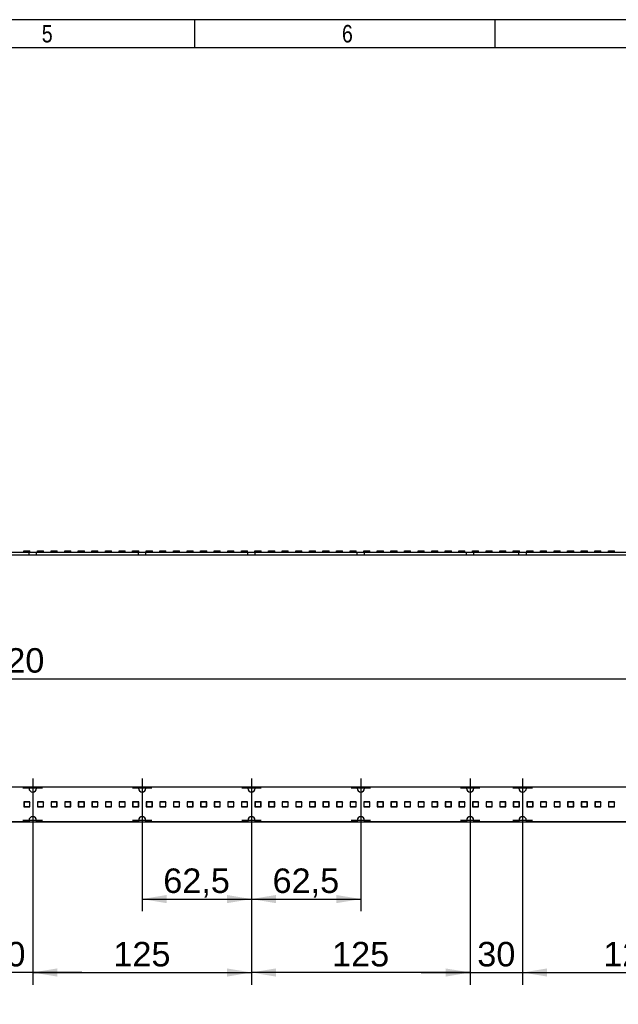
# Model space of a CAD drawing. Header units: millimetres. Extents: x 16 to 406, y 5 to 285.
# Tile 10 of 13: x 209 to 295, y 144 to 285. Entities that reach past the tile are written whole.
import ezdxf
from ezdxf.enums import TextEntityAlignment as Align
from ezdxf.lldxf.tags import DXFTag

# ---------------------------------------------------------------- set-up
doc = ezdxf.new("R2010")
doc.units = ezdxf.units.MM
for name, color, linetype in [('10', 7, 'Continuous'), ('6010-511-00021_S', 7, 'Continuous'), ('Default', 7, 'Continuous')]:
    doc.layers.add(name, color=color, linetype=linetype)
doc.styles.add('SEACAD_Arial', font='arial.ttf')
tags = doc.linetypes.add('CENTER2', pattern=[28.575, 19.05, -3.175, 3.175, -3.175]).pattern_tags.tags
tags[10:11] = [DXFTag(74, 4), DXFTag(75, 0), DXFTag(340, '0'), DXFTag(46, 0.0), DXFTag(50, 0.0), DXFTag(44, 0.0), DXFTag(45, 0.0)]
tags[8:9] = [DXFTag(74, 4), DXFTag(75, 0), DXFTag(340, '0'), DXFTag(46, 0.0), DXFTag(50, 0.0), DXFTag(44, 0.0), DXFTag(45, 0.0)]
tags[6:7] = [DXFTag(74, 4), DXFTag(75, 0), DXFTag(340, '0'), DXFTag(46, 0.0), DXFTag(50, 0.0), DXFTag(44, 0.0), DXFTag(45, 0.0)]
tags[4:5] = [DXFTag(74, 4), DXFTag(75, 0), DXFTag(340, '0'), DXFTag(46, 0.0), DXFTag(50, 0.0), DXFTag(44, 0.0), DXFTag(45, 0.0)]
doc.dimstyles.new('ISO', dxfattribs={"dimtxt": 3.5, "dimasz": 3.5, "dimexe": 1.75, "dimexo": 0, "dimgap": 0.875, "dimtad": 1, "dimlfac": 4, "dimtxsty": 'SEACAD_Arial', "dimblk1": '_SE_FILLED', "dimblk2": '_SE_FILLED', "dimsah": 1, "dimcen": 1.75, "dimadec": 0, "dimazin": 0, "dimtfac": 0.5, "dimtdec": 3, "dimtmove": 0, "dimatfit": 3, "dimfxl": 1, "dimarcsym": 0})

# ---------------------------------------------------------------- blocks, each defined once
blk = doc.blocks.new('SEANNOT_GROUP8')
at = {"layer": 'Default', "color": 7, "linetype": 'CENTER2'}
for p, q in [((280.93, 171.49), (280.93, 168.69)), ((282.33, 170.09), (279.53, 170.09))]:
    blk.add_line(p, q, dxfattribs=at)
blk = doc.blocks.new('SEANNOT_GROUP9')
at = {"layer": 'Default', "color": 7, "linetype": 'CENTER2'}
for p, q in [((280.93, 176.09), (280.93, 173.29)), ((282.33, 174.69), (279.53, 174.69))]:
    blk.add_line(p, q, dxfattribs=at)
blk = doc.blocks.new('SEANNOT_GROUP10')
at = {"layer": 'Default', "color": 7, "linetype": 'CENTER2'}
for p, q in [((273.43, 176.09), (273.43, 173.29)), ((274.83, 174.69), (272.03, 174.69))]:
    blk.add_line(p, q, dxfattribs=at)
blk = doc.blocks.new('SEANNOT_GROUP11')
at = {"layer": 'Default', "color": 7, "linetype": 'CENTER2'}
for p, q in [((273.43, 171.49), (273.43, 168.69)), ((274.83, 170.09), (272.03, 170.09))]:
    blk.add_line(p, q, dxfattribs=at)
blk = doc.blocks.new('SEANNOT_GROUP12')
at = {"layer": 'Default', "color": 7, "linetype": 'CENTER2'}
for p, q in [((257.81, 171.49), (257.81, 168.69)), ((259.21, 170.09), (256.41, 170.09))]:
    blk.add_line(p, q, dxfattribs=at)
blk = doc.blocks.new('SEANNOT_GROUP13')
at = {"layer": 'Default', "color": 7, "linetype": 'CENTER2'}
for p, q in [((257.81, 176.09), (257.81, 173.29)), ((259.21, 174.69), (256.41, 174.69))]:
    blk.add_line(p, q, dxfattribs=at)
blk = doc.blocks.new('SEANNOT_GROUP14')
at = {"layer": 'Default', "color": 7, "linetype": 'CENTER2'}
for p, q in [((242.18, 171.49), (242.18, 168.69)), ((243.58, 170.09), (240.78, 170.09))]:
    blk.add_line(p, q, dxfattribs=at)
blk = doc.blocks.new('SEANNOT_GROUP15')
at = {"layer": 'Default', "color": 7, "linetype": 'CENTER2'}
for p, q in [((242.18, 176.09), (242.18, 173.29)), ((243.58, 174.69), (240.78, 174.69))]:
    blk.add_line(p, q, dxfattribs=at)
blk = doc.blocks.new('SEANNOT_GROUP16')
at = {"layer": 'Default', "color": 7, "linetype": 'CENTER2'}
for p, q in [((226.56, 176.09), (226.56, 173.29)), ((227.96, 174.69), (225.16, 174.69))]:
    blk.add_line(p, q, dxfattribs=at)
blk = doc.blocks.new('SEANNOT_GROUP17')
at = {"layer": 'Default', "color": 7, "linetype": 'CENTER2'}
for p, q in [((226.56, 171.49), (226.56, 168.69)), ((227.96, 170.09), (225.16, 170.09))]:
    blk.add_line(p, q, dxfattribs=at)
blk = doc.blocks.new('SEANNOT_GROUP18')
at = {"layer": 'Default', "color": 7, "linetype": 'CENTER2'}
for p, q in [((210.93, 171.49), (210.93, 168.69)), ((212.33, 170.09), (209.53, 170.09))]:
    blk.add_line(p, q, dxfattribs=at)
blk = doc.blocks.new('SEANNOT_GROUP19')
at = {"layer": 'Default', "color": 7, "linetype": 'CENTER2'}
for p, q in [((210.93, 176.09), (210.93, 173.29)), ((212.33, 174.69), (209.53, 174.69))]:
    blk.add_line(p, q, dxfattribs=at)
blk = doc.blocks.new('SE')
at = {"layer": '6010-511-00021_S', "color": 7, "linetype": 'Continuous'}
for p, q in [((203.97, 174.89), (210.4, 174.89)), ((210.4, 174.89), (210.4, 174.69)), ((211.47, 174.69), (211.47, 174.89)), ((211.47, 174.89), (226.02, 174.89)), ((226.02, 174.89), (226.02, 174.69)), ((227.1, 174.69), (227.1, 174.89)), ((227.1, 174.89), (241.65, 174.89)), ((241.65, 174.89), (241.65, 174.69)), ((242.72, 174.69), (242.72, 174.89)), ((242.72, 174.89), (257.27, 174.89)), ((257.27, 174.89), (257.27, 174.69)), ((258.35, 174.69), (258.35, 174.89)), ((258.35, 174.89), (272.9, 174.89)), ((272.9, 174.89), (272.9, 174.69)), ((273.97, 174.69), (273.97, 174.89)), ((273.97, 174.89), (280.4, 174.89)), ((280.4, 174.89), (280.4, 174.69)), ((281.47, 174.69), (281.47, 174.89)), ((281.47, 174.89), (296.02, 174.89)), ((210.41, 172.74), (209.66, 172.74)), ((209.66, 172.74), (209.66, 172.04)), ((209.66, 172.04), (210.53, 172.04)), ((209.81, 172.72), (209.68, 172.59)), ((209.68, 172.59), (209.68, 172.19)), ((209.68, 172.19), (209.81, 172.07)), ((210.38, 172.72), (209.81, 172.72)), ((209.81, 172.07), (210.38, 172.07)), ((210.51, 172.59), (210.38, 172.72)), ((210.38, 172.07), (210.51, 172.19)), ((210.53, 172.74), (210.41, 172.74)), ((210.41, 172.74), (210.53, 172.62)), ((210.51, 172.19), (210.51, 172.59)), ((210.53, 172.62), (210.53, 172.74)), ((210.53, 172.04), (210.53, 172.62)), ((212.35, 172.74), (211.6, 172.74)), ((211.6, 172.74), (211.6, 172.04)), ((211.6, 172.04), (212.48, 172.04)), ((211.75, 172.72), (211.63, 172.59)), ((211.63, 172.59), (211.63, 172.19)), ((211.63, 172.19), (211.75, 172.07)), ((212.33, 172.72), (211.75, 172.72)), ((211.75, 172.07), (212.33, 172.07)), ((212.45, 172.59), (212.33, 172.72)), ((212.33, 172.07), (212.45, 172.19)), ((212.48, 172.74), (212.35, 172.74)), ((212.35, 172.74), (212.48, 172.62)), ((212.45, 172.19), (212.45, 172.59)), ((212.48, 172.62), (212.48, 172.74)), ((212.48, 172.04), (212.48, 172.62)), ((214.29, 172.74), (213.54, 172.74)), ((213.54, 172.74), (213.54, 172.04)), ((213.54, 172.04), (214.42, 172.04)), ((213.69, 172.72), (213.57, 172.59)), ((213.57, 172.59), (213.57, 172.19)), ((213.57, 172.19), (213.69, 172.07)), ((214.27, 172.72), (213.69, 172.72)), ((213.69, 172.07), (214.27, 172.07)), ((214.39, 172.59), (214.27, 172.72)), ((214.27, 172.07), (214.39, 172.19)), ((214.42, 172.74), (214.29, 172.74)), ((214.29, 172.74), (214.42, 172.62)), ((214.39, 172.19), (214.39, 172.59)), ((214.42, 172.62), (214.42, 172.74)), ((214.42, 172.04), (214.42, 172.62)), ((216.24, 172.74), (215.49, 172.74)), ((215.49, 172.74), (215.49, 172.04)), ((215.49, 172.04), (216.36, 172.04)), ((215.64, 172.72), (215.51, 172.59)), ((215.51, 172.59), (215.51, 172.19)), ((215.51, 172.19), (215.64, 172.07)), ((216.21, 172.72), (215.64, 172.72)), ((215.64, 172.07), (216.21, 172.07)), ((216.34, 172.59), (216.21, 172.72)), ((216.21, 172.07), (216.34, 172.19)), ((216.36, 172.74), (216.24, 172.74)), ((216.24, 172.74), (216.36, 172.62)), ((216.34, 172.19), (216.34, 172.59)), ((216.36, 172.62), (216.36, 172.74)), ((216.36, 172.04), (216.36, 172.62)), ((218.18, 172.74), (217.43, 172.74)), ((217.43, 172.74), (217.43, 172.04)), ((217.43, 172.04), (218.3, 172.04)), ((217.58, 172.72), (217.45, 172.59)), ((217.45, 172.59), (217.45, 172.19)), ((217.45, 172.19), (217.58, 172.07)), ((218.15, 172.72), (217.58, 172.72)), ((217.58, 172.07), (218.15, 172.07)), ((218.28, 172.59), (218.15, 172.72)), ((218.15, 172.07), (218.28, 172.19)), ((218.3, 172.74), (218.18, 172.74)), ((218.18, 172.74), (218.3, 172.62)), ((218.28, 172.19), (218.28, 172.59)), ((218.3, 172.62), (218.3, 172.74)), ((218.3, 172.04), (218.3, 172.62)), ((220.12, 172.74), (219.37, 172.74)), ((219.37, 172.74), (219.37, 172.04)), ((219.37, 172.04), (220.25, 172.04)), ((219.52, 172.72), (219.4, 172.59)), ((219.4, 172.59), (219.4, 172.19)), ((219.4, 172.19), (219.52, 172.07)), ((220.1, 172.72), (219.52, 172.72)), ((219.52, 172.07), (220.1, 172.07)), ((220.22, 172.59), (220.1, 172.72)), ((220.1, 172.07), (220.22, 172.19)), ((220.25, 172.74), (220.12, 172.74)), ((220.12, 172.74), (220.25, 172.62)), ((220.22, 172.19), (220.22, 172.59)), ((220.25, 172.62), (220.25, 172.74)), ((220.25, 172.04), (220.25, 172.62)), ((222.06, 172.74), (221.31, 172.74)), ((221.31, 172.74), (221.31, 172.04)), ((221.31, 172.04), (222.19, 172.04)), ((221.46, 172.72), (221.34, 172.59)), ((221.34, 172.59), (221.34, 172.19)), ((221.34, 172.19), (221.46, 172.07)), ((222.04, 172.72), (221.46, 172.72)), ((221.46, 172.07), (222.04, 172.07)), ((222.16, 172.59), (222.04, 172.72)), ((222.04, 172.07), (222.16, 172.19)), ((222.19, 172.74), (222.06, 172.74)), ((222.06, 172.74), (222.19, 172.62)), ((222.16, 172.19), (222.16, 172.59)), ((222.19, 172.62), (222.19, 172.74)), ((222.19, 172.04), (222.19, 172.62)), ((224.01, 172.74), (223.26, 172.74)), ((223.26, 172.74), (223.26, 172.04)), ((223.26, 172.04), (224.13, 172.04)), ((223.41, 172.72), (223.28, 172.59)), ((223.28, 172.59), (223.28, 172.19)), ((223.28, 172.19), (223.41, 172.07)), ((223.98, 172.72), (223.41, 172.72)), ((223.41, 172.07), (223.98, 172.07)), ((224.11, 172.59), (223.98, 172.72)), ((223.98, 172.07), (224.11, 172.19)), ((224.13, 172.74), (224.01, 172.74)), ((224.01, 172.74), (224.13, 172.62)), ((224.11, 172.19), (224.11, 172.59)), ((224.13, 172.62), (224.13, 172.74)), ((224.13, 172.04), (224.13, 172.62)), ((225.95, 172.74), (225.2, 172.74)), ((225.2, 172.74), (225.2, 172.04)), ((225.2, 172.04), (226.07, 172.04)), ((225.35, 172.72), (225.22, 172.59)), ((225.22, 172.59), (225.22, 172.19)), ((225.22, 172.19), (225.35, 172.07)), ((225.92, 172.72), (225.35, 172.72)), ((225.35, 172.07), (225.92, 172.07)), ((226.05, 172.59), (225.92, 172.72)), ((225.92, 172.07), (226.05, 172.19)), ((226.07, 172.74), (225.95, 172.74)), ((225.95, 172.74), (226.07, 172.62)), ((226.05, 172.19), (226.05, 172.59)), ((226.07, 172.62), (226.07, 172.74)), ((226.07, 172.04), (226.07, 172.62)), ((227.89, 172.74), (227.14, 172.74)), ((227.14, 172.74), (227.14, 172.04)), ((227.14, 172.04), (228.02, 172.04)), ((227.29, 172.72), (227.17, 172.59)), ((227.17, 172.59), (227.17, 172.19)), ((227.17, 172.19), (227.29, 172.07)), ((227.87, 172.72), (227.29, 172.72)), ((227.29, 172.07), (227.87, 172.07)), ((227.99, 172.59), (227.87, 172.72)), ((227.87, 172.07), (227.99, 172.19)), ((228.02, 172.74), (227.89, 172.74)), ((227.89, 172.74), (228.02, 172.62)), ((227.99, 172.19), (227.99, 172.59)), ((228.02, 172.62), (228.02, 172.74)), ((228.02, 172.04), (228.02, 172.62)), ((229.83, 172.74), (229.08, 172.74)), ((229.08, 172.74), (229.08, 172.04)), ((229.08, 172.04), (229.96, 172.04)), ((229.23, 172.72), (229.11, 172.59)), ((229.11, 172.59), (229.11, 172.19)), ((229.11, 172.19), (229.23, 172.07)), ((229.81, 172.72), (229.23, 172.72)), ((229.23, 172.07), (229.81, 172.07)), ((229.93, 172.59), (229.81, 172.72)), ((229.81, 172.07), (229.93, 172.19)), ((229.96, 172.74), (229.83, 172.74)), ((229.83, 172.74), (229.96, 172.62)), ((229.93, 172.19), (229.93, 172.59)), ((229.96, 172.62), (229.96, 172.74)), ((229.96, 172.04), (229.96, 172.62)), ((231.78, 172.74), (231.03, 172.74)), ((231.03, 172.74), (231.03, 172.04)), ((231.03, 172.04), (231.9, 172.04)), ((231.18, 172.72), (231.05, 172.59)), ((231.05, 172.59), (231.05, 172.19)), ((231.05, 172.19), (231.18, 172.07)), ((231.75, 172.72), (231.18, 172.72)), ((231.18, 172.07), (231.75, 172.07)), ((231.88, 172.59), (231.75, 172.72)), ((231.75, 172.07), (231.88, 172.19)), ((231.9, 172.74), (231.78, 172.74)), ((231.78, 172.74), (231.9, 172.62)), ((231.88, 172.19), (231.88, 172.59)), ((231.9, 172.62), (231.9, 172.74)), ((231.9, 172.04), (231.9, 172.62)), ((233.72, 172.74), (232.97, 172.74)), ((232.97, 172.74), (232.97, 172.04)), ((232.97, 172.04), (233.84, 172.04)), ((233.12, 172.72), (232.99, 172.59)), ((232.99, 172.59), (232.99, 172.19)), ((232.99, 172.19), (233.12, 172.07)), ((233.69, 172.72), (233.12, 172.72)), ((233.12, 172.07), (233.69, 172.07)), ((233.82, 172.59), (233.69, 172.72)), ((233.69, 172.07), (233.82, 172.19)), ((233.84, 172.74), (233.72, 172.74)), ((233.72, 172.74), (233.84, 172.62)), ((233.82, 172.19), (233.82, 172.59)), ((233.84, 172.62), (233.84, 172.74)), ((233.84, 172.04), (233.84, 172.62)), ((235.66, 172.74), (234.91, 172.74)), ((234.91, 172.74), (234.91, 172.04)), ((234.91, 172.04), (235.79, 172.04)), ((235.06, 172.72), (234.94, 172.59)), ((234.94, 172.59), (234.94, 172.19)), ((234.94, 172.19), (235.06, 172.07)), ((235.64, 172.72), (235.06, 172.72)), ((235.06, 172.07), (235.64, 172.07)), ((235.76, 172.59), (235.64, 172.72)), ((235.64, 172.07), (235.76, 172.19)), ((235.79, 172.74), (235.66, 172.74)), ((235.66, 172.74), (235.79, 172.62)), ((235.76, 172.19), (235.76, 172.59)), ((235.79, 172.62), (235.79, 172.74)), ((235.79, 172.04), (235.79, 172.62)), ((237.6, 172.74), (236.85, 172.74)), ((236.85, 172.74), (236.85, 172.04)), ((236.85, 172.04), (237.73, 172.04)), ((237, 172.72), (236.88, 172.59)), ((236.88, 172.59), (236.88, 172.19)), ((236.88, 172.19), (237, 172.07)), ((237.58, 172.72), (237, 172.72)), ((237, 172.07), (237.58, 172.07)), ((237.7, 172.59), (237.58, 172.72)), ((237.58, 172.07), (237.7, 172.19)), ((237.73, 172.74), (237.6, 172.74)), ((237.6, 172.74), (237.73, 172.62)), ((237.7, 172.19), (237.7, 172.59)), ((237.73, 172.62), (237.73, 172.74)), ((237.73, 172.04), (237.73, 172.62)), ((239.55, 172.74), (238.8, 172.74)), ((238.8, 172.74), (238.8, 172.04)), ((238.8, 172.04), (239.67, 172.04)), ((238.95, 172.72), (238.82, 172.59)), ((238.82, 172.59), (238.82, 172.19)), ((238.82, 172.19), (238.95, 172.07)), ((239.52, 172.72), (238.95, 172.72)), ((238.95, 172.07), (239.52, 172.07)), ((239.65, 172.59), (239.52, 172.72)), ((239.52, 172.07), (239.65, 172.19)), ((239.67, 172.74), (239.55, 172.74)), ((239.55, 172.74), (239.67, 172.62)), ((239.65, 172.19), (239.65, 172.59)), ((239.67, 172.62), (239.67, 172.74)), ((239.67, 172.04), (239.67, 172.62)), ((241.49, 172.74), (240.74, 172.74)), ((240.74, 172.74), (240.74, 172.04)), ((240.74, 172.04), (241.61, 172.04)), ((240.89, 172.72), (240.76, 172.59)), ((240.76, 172.59), (240.76, 172.19)), ((240.76, 172.19), (240.89, 172.07)), ((241.46, 172.72), (240.89, 172.72)), ((240.89, 172.07), (241.46, 172.07)), ((241.59, 172.59), (241.46, 172.72)), ((241.46, 172.07), (241.59, 172.19)), ((241.61, 172.74), (241.49, 172.74)), ((241.49, 172.74), (241.61, 172.62)), ((241.59, 172.19), (241.59, 172.59)), ((241.61, 172.62), (241.61, 172.74)), ((241.61, 172.04), (241.61, 172.62)), ((243.43, 172.74), (242.68, 172.74)), ((242.68, 172.74), (242.68, 172.04)), ((242.68, 172.04), (243.56, 172.04)), ((242.83, 172.72), (242.71, 172.59)), ((242.71, 172.59), (242.71, 172.19)), ((242.71, 172.19), (242.83, 172.07)), ((243.41, 172.72), (242.83, 172.72)), ((242.83, 172.07), (243.41, 172.07)), ((243.53, 172.59), (243.41, 172.72)), ((243.41, 172.07), (243.53, 172.19)), ((243.56, 172.74), (243.43, 172.74)), ((243.43, 172.74), (243.56, 172.62)), ((243.53, 172.19), (243.53, 172.59)), ((243.56, 172.62), (243.56, 172.74)), ((243.56, 172.04), (243.56, 172.62)), ((245.37, 172.74), (244.62, 172.74)), ((244.62, 172.74), (244.62, 172.04)), ((244.62, 172.04), (245.5, 172.04)), ((244.77, 172.72), (244.65, 172.59)), ((244.65, 172.59), (244.65, 172.19)), ((244.65, 172.19), (244.77, 172.07)), ((245.35, 172.72), (244.77, 172.72)), ((244.77, 172.07), (245.35, 172.07)), ((245.47, 172.59), (245.35, 172.72)), ((245.35, 172.07), (245.47, 172.19)), ((245.5, 172.74), (245.37, 172.74)), ((245.37, 172.74), (245.5, 172.62)), ((245.47, 172.19), (245.47, 172.59)), ((245.5, 172.62), (245.5, 172.74)), ((245.5, 172.04), (245.5, 172.62)), ((247.32, 172.74), (246.57, 172.74)), ((246.57, 172.74), (246.57, 172.04)), ((246.57, 172.04), (247.44, 172.04)), ((246.72, 172.72), (246.59, 172.59)), ((246.59, 172.59), (246.59, 172.19)), ((246.59, 172.19), (246.72, 172.07)), ((247.29, 172.72), (246.72, 172.72)), ((246.72, 172.07), (247.29, 172.07)), ((247.42, 172.59), (247.29, 172.72)), ((247.29, 172.07), (247.42, 172.19)), ((247.44, 172.74), (247.32, 172.74)), ((247.32, 172.74), (247.44, 172.62)), ((247.42, 172.19), (247.42, 172.59)), ((247.44, 172.62), (247.44, 172.74)), ((247.44, 172.04), (247.44, 172.62)), ((249.26, 172.74), (248.51, 172.74)), ((248.51, 172.74), (248.51, 172.04)), ((248.51, 172.04), (249.38, 172.04)), ((248.66, 172.72), (248.53, 172.59)), ((248.53, 172.59), (248.53, 172.19)), ((248.53, 172.19), (248.66, 172.07)), ((249.23, 172.72), (248.66, 172.72)), ((248.66, 172.07), (249.23, 172.07)), ((249.36, 172.59), (249.23, 172.72)), ((249.23, 172.07), (249.36, 172.19)), ((249.38, 172.74), (249.26, 172.74)), ((249.26, 172.74), (249.38, 172.62)), ((249.36, 172.19), (249.36, 172.59)), ((249.38, 172.62), (249.38, 172.74)), ((249.38, 172.04), (249.38, 172.62)), ((251.2, 172.74), (250.45, 172.74)), ((250.45, 172.74), (250.45, 172.04)), ((250.45, 172.04), (251.33, 172.04)), ((250.6, 172.72), (250.48, 172.59)), ((250.48, 172.59), (250.48, 172.19)), ((250.48, 172.19), (250.6, 172.07)), ((251.18, 172.72), (250.6, 172.72)), ((250.6, 172.07), (251.18, 172.07)), ((251.3, 172.59), (251.18, 172.72)), ((251.18, 172.07), (251.3, 172.19)), ((251.33, 172.74), (251.2, 172.74)), ((251.2, 172.74), (251.33, 172.62)), ((251.3, 172.19), (251.3, 172.59)), ((251.33, 172.62), (251.33, 172.74)), ((251.33, 172.04), (251.33, 172.62)), ((253.14, 172.74), (252.39, 172.74)), ((252.39, 172.74), (252.39, 172.04)), ((252.39, 172.04), (253.27, 172.04)), ((252.54, 172.72), (252.42, 172.59)), ((252.42, 172.59), (252.42, 172.19)), ((252.42, 172.19), (252.54, 172.07)), ((253.12, 172.72), (252.54, 172.72)), ((252.54, 172.07), (253.12, 172.07)), ((253.24, 172.59), (253.12, 172.72)), ((253.12, 172.07), (253.24, 172.19)), ((253.27, 172.74), (253.14, 172.74)), ((253.14, 172.74), (253.27, 172.62)), ((253.24, 172.19), (253.24, 172.59)), ((253.27, 172.62), (253.27, 172.74)), ((253.27, 172.04), (253.27, 172.62)), ((255.09, 172.74), (254.34, 172.74)), ((254.34, 172.74), (254.34, 172.04)), ((254.34, 172.04), (255.21, 172.04)), ((254.49, 172.72), (254.36, 172.59)), ((254.36, 172.59), (254.36, 172.19)), ((254.36, 172.19), (254.49, 172.07)), ((255.06, 172.72), (254.49, 172.72)), ((254.49, 172.07), (255.06, 172.07)), ((255.19, 172.59), (255.06, 172.72)), ((255.06, 172.07), (255.19, 172.19)), ((255.21, 172.74), (255.09, 172.74)), ((255.09, 172.74), (255.21, 172.62)), ((255.19, 172.19), (255.19, 172.59)), ((255.21, 172.62), (255.21, 172.74)), ((255.21, 172.04), (255.21, 172.62)), ((257.03, 172.74), (256.28, 172.74)), ((256.28, 172.74), (256.28, 172.04)), ((256.28, 172.04), (257.15, 172.04)), ((256.43, 172.72), (256.3, 172.59)), ((256.3, 172.59), (256.3, 172.19)), ((256.3, 172.19), (256.43, 172.07)), ((257, 172.72), (256.43, 172.72)), ((256.43, 172.07), (257, 172.07)), ((257.13, 172.59), (257, 172.72)), ((257, 172.07), (257.13, 172.19)), ((257.15, 172.74), (257.03, 172.74)), ((257.03, 172.74), (257.15, 172.62)), ((257.13, 172.19), (257.13, 172.59)), ((257.15, 172.62), (257.15, 172.74)), ((257.15, 172.04), (257.15, 172.62)), ((258.97, 172.74), (258.22, 172.74)), ((258.22, 172.74), (258.22, 172.04)), ((258.22, 172.04), (259.1, 172.04)), ((258.37, 172.72), (258.25, 172.59)), ((258.25, 172.59), (258.25, 172.19)), ((258.25, 172.19), (258.37, 172.07)), ((258.95, 172.72), (258.37, 172.72)), ((258.37, 172.07), (258.95, 172.07)), ((259.07, 172.59), (258.95, 172.72)), ((258.95, 172.07), (259.07, 172.19)), ((259.1, 172.74), (258.97, 172.74)), ((258.97, 172.74), (259.1, 172.62)), ((259.07, 172.19), (259.07, 172.59)), ((259.1, 172.62), (259.1, 172.74)), ((259.1, 172.04), (259.1, 172.62)), ((260.91, 172.74), (260.16, 172.74)), ((260.16, 172.74), (260.16, 172.04)), ((260.16, 172.04), (261.04, 172.04)), ((260.31, 172.72), (260.19, 172.59)), ((260.19, 172.59), (260.19, 172.19)), ((260.19, 172.19), (260.31, 172.07)), ((260.89, 172.72), (260.31, 172.72)), ((260.31, 172.07), (260.89, 172.07)), ((261.01, 172.59), (260.89, 172.72)), ((260.89, 172.07), (261.01, 172.19)), ((261.04, 172.74), (260.91, 172.74)), ((260.91, 172.74), (261.04, 172.62)), ((261.01, 172.19), (261.01, 172.59)), ((261.04, 172.62), (261.04, 172.74)), ((261.04, 172.04), (261.04, 172.62)), ((262.86, 172.74), (262.11, 172.74)), ((262.11, 172.74), (262.11, 172.04)), ((262.11, 172.04), (262.98, 172.04)), ((262.26, 172.72), (262.13, 172.59)), ((262.13, 172.59), (262.13, 172.19)), ((262.13, 172.19), (262.26, 172.07)), ((262.83, 172.72), (262.26, 172.72)), ((262.26, 172.07), (262.83, 172.07)), ((262.96, 172.59), (262.83, 172.72)), ((262.83, 172.07), (262.96, 172.19)), ((262.98, 172.74), (262.86, 172.74)), ((262.86, 172.74), (262.98, 172.62)), ((262.96, 172.19), (262.96, 172.59)), ((262.98, 172.62), (262.98, 172.74)), ((262.98, 172.04), (262.98, 172.62)), ((264.8, 172.74), (264.05, 172.74)), ((264.05, 172.74), (264.05, 172.04)), ((264.05, 172.04), (264.92, 172.04)), ((264.2, 172.72), (264.07, 172.59)), ((264.07, 172.59), (264.07, 172.19)), ((264.07, 172.19), (264.2, 172.07)), ((264.77, 172.72), (264.2, 172.72)), ((264.2, 172.07), (264.77, 172.07)), ((264.9, 172.59), (264.77, 172.72)), ((264.77, 172.07), (264.9, 172.19)), ((264.92, 172.74), (264.8, 172.74)), ((264.8, 172.74), (264.92, 172.62)), ((264.9, 172.19), (264.9, 172.59)), ((264.92, 172.62), (264.92, 172.74)), ((264.92, 172.04), (264.92, 172.62)), ((266.74, 172.74), (265.99, 172.74)), ((265.99, 172.74), (265.99, 172.04)), ((265.99, 172.04), (266.87, 172.04)), ((266.14, 172.72), (266.02, 172.59)), ((266.02, 172.59), (266.02, 172.19)), ((266.02, 172.19), (266.14, 172.07)), ((266.72, 172.72), (266.14, 172.72)), ((266.14, 172.07), (266.72, 172.07)), ((266.84, 172.59), (266.72, 172.72)), ((266.72, 172.07), (266.84, 172.19)), ((266.87, 172.74), (266.74, 172.74)), ((266.74, 172.74), (266.87, 172.62)), ((266.84, 172.19), (266.84, 172.59)), ((266.87, 172.62), (266.87, 172.74)), ((266.87, 172.04), (266.87, 172.62)), ((268.68, 172.74), (267.93, 172.74)), ((267.93, 172.74), (267.93, 172.04)), ((267.93, 172.04), (268.81, 172.04)), ((268.08, 172.72), (267.96, 172.59)), ((267.96, 172.59), (267.96, 172.19)), ((267.96, 172.19), (268.08, 172.07)), ((268.66, 172.72), (268.08, 172.72)), ((268.08, 172.07), (268.66, 172.07)), ((268.78, 172.59), (268.66, 172.72)), ((268.66, 172.07), (268.78, 172.19)), ((268.81, 172.74), (268.68, 172.74)), ((268.68, 172.74), (268.81, 172.62)), ((268.78, 172.19), (268.78, 172.59)), ((268.81, 172.62), (268.81, 172.74)), ((268.81, 172.04), (268.81, 172.62)), ((270.63, 172.74), (269.88, 172.74)), ((269.88, 172.74), (269.88, 172.04)), ((269.88, 172.04), (270.75, 172.04)), ((270.03, 172.72), (269.9, 172.59)), ((269.9, 172.59), (269.9, 172.19)), ((269.9, 172.19), (270.03, 172.07)), ((270.6, 172.72), (270.03, 172.72)), ((270.03, 172.07), (270.6, 172.07)), ((270.73, 172.59), (270.6, 172.72)), ((270.6, 172.07), (270.73, 172.19)), ((270.75, 172.74), (270.63, 172.74)), ((270.63, 172.74), (270.75, 172.62)), ((270.73, 172.19), (270.73, 172.59)), ((270.75, 172.62), (270.75, 172.74)), ((270.75, 172.04), (270.75, 172.62)), ((272.57, 172.74), (271.82, 172.74)), ((271.82, 172.74), (271.82, 172.04)), ((271.82, 172.04), (272.69, 172.04)), ((271.97, 172.72), (271.84, 172.59)), ((271.84, 172.59), (271.84, 172.19)), ((271.84, 172.19), (271.97, 172.07)), ((272.54, 172.72), (271.97, 172.72)), ((271.97, 172.07), (272.54, 172.07)), ((272.67, 172.59), (272.54, 172.72)), ((272.54, 172.07), (272.67, 172.19)), ((272.69, 172.74), (272.57, 172.74)), ((272.57, 172.74), (272.69, 172.62)), ((272.67, 172.19), (272.67, 172.59)), ((272.69, 172.62), (272.69, 172.74)), ((272.69, 172.04), (272.69, 172.62)), ((274.51, 172.74), (273.76, 172.74)), ((273.76, 172.74), (273.76, 172.04)), ((273.76, 172.04), (274.64, 172.04)), ((273.91, 172.72), (273.79, 172.59)), ((273.79, 172.59), (273.79, 172.19)), ((273.79, 172.19), (273.91, 172.07)), ((274.49, 172.72), (273.91, 172.72)), ((273.91, 172.07), (274.49, 172.07)), ((274.61, 172.59), (274.49, 172.72)), ((274.49, 172.07), (274.61, 172.19)), ((274.64, 172.74), (274.51, 172.74)), ((274.51, 172.74), (274.64, 172.62)), ((274.61, 172.19), (274.61, 172.59)), ((274.64, 172.62), (274.64, 172.74)), ((274.64, 172.04), (274.64, 172.62)), ((276.45, 172.74), (275.7, 172.74)), ((275.7, 172.74), (275.7, 172.04)), ((275.7, 172.04), (276.58, 172.04)), ((275.85, 172.72), (275.73, 172.59)), ((275.73, 172.59), (275.73, 172.19)), ((275.73, 172.19), (275.85, 172.07)), ((276.43, 172.72), (275.85, 172.72)), ((275.85, 172.07), (276.43, 172.07)), ((276.55, 172.59), (276.43, 172.72)), ((276.43, 172.07), (276.55, 172.19)), ((276.58, 172.74), (276.45, 172.74)), ((276.45, 172.74), (276.58, 172.62)), ((276.55, 172.19), (276.55, 172.59)), ((276.58, 172.62), (276.58, 172.74)), ((276.58, 172.04), (276.58, 172.62)), ((278.4, 172.74), (277.65, 172.74)), ((277.65, 172.74), (277.65, 172.04)), ((277.65, 172.04), (278.52, 172.04)), ((277.8, 172.72), (277.67, 172.59)), ((277.67, 172.59), (277.67, 172.19)), ((277.67, 172.19), (277.8, 172.07)), ((278.37, 172.72), (277.8, 172.72)), ((277.8, 172.07), (278.37, 172.07)), ((278.5, 172.59), (278.37, 172.72)), ((278.37, 172.07), (278.5, 172.19)), ((278.52, 172.74), (278.4, 172.74)), ((278.4, 172.74), (278.52, 172.62)), ((278.5, 172.19), (278.5, 172.59)), ((278.52, 172.62), (278.52, 172.74)), ((278.52, 172.04), (278.52, 172.62)), ((280.34, 172.74), (279.59, 172.74)), ((279.59, 172.74), (279.59, 172.04)), ((279.59, 172.04), (280.46, 172.04)), ((279.74, 172.72), (279.61, 172.59)), ((279.61, 172.59), (279.61, 172.19)), ((279.61, 172.19), (279.74, 172.07)), ((280.31, 172.72), (279.74, 172.72)), ((279.74, 172.07), (280.31, 172.07)), ((280.44, 172.59), (280.31, 172.72)), ((280.31, 172.07), (280.44, 172.19)), ((280.46, 172.74), (280.34, 172.74)), ((280.34, 172.74), (280.46, 172.62)), ((280.44, 172.19), (280.44, 172.59)), ((280.46, 172.62), (280.46, 172.74)), ((280.46, 172.04), (280.46, 172.62)), ((282.28, 172.74), (281.53, 172.74)), ((281.53, 172.74), (281.53, 172.04)), ((281.53, 172.04), (282.41, 172.04)), ((281.68, 172.72), (281.56, 172.59)), ((281.56, 172.59), (281.56, 172.19)), ((281.56, 172.19), (281.68, 172.07)), ((282.26, 172.72), (281.68, 172.72)), ((281.68, 172.07), (282.26, 172.07)), ((282.38, 172.59), (282.26, 172.72)), ((282.26, 172.07), (282.38, 172.19)), ((282.41, 172.74), (282.28, 172.74)), ((282.28, 172.74), (282.41, 172.62)), ((282.38, 172.19), (282.38, 172.59)), ((282.41, 172.62), (282.41, 172.74)), ((282.41, 172.04), (282.41, 172.62)), ((284.22, 172.74), (283.47, 172.74)), ((283.47, 172.74), (283.47, 172.04)), ((283.47, 172.04), (284.35, 172.04)), ((283.62, 172.72), (283.5, 172.59)), ((283.5, 172.59), (283.5, 172.19)), ((283.5, 172.19), (283.62, 172.07)), ((284.2, 172.72), (283.62, 172.72)), ((283.62, 172.07), (284.2, 172.07)), ((284.32, 172.59), (284.2, 172.72)), ((284.2, 172.07), (284.32, 172.19)), ((284.35, 172.74), (284.22, 172.74)), ((284.22, 172.74), (284.35, 172.62)), ((284.32, 172.19), (284.32, 172.59)), ((284.35, 172.62), (284.35, 172.74)), ((284.35, 172.04), (284.35, 172.62)), ((286.17, 172.74), (285.42, 172.74)), ((285.42, 172.74), (285.42, 172.04)), ((285.42, 172.04), (286.29, 172.04)), ((285.57, 172.72), (285.44, 172.59)), ((285.44, 172.59), (285.44, 172.19)), ((285.44, 172.19), (285.57, 172.07)), ((286.14, 172.72), (285.57, 172.72)), ((285.57, 172.07), (286.14, 172.07)), ((286.27, 172.59), (286.14, 172.72)), ((286.14, 172.07), (286.27, 172.19)), ((286.29, 172.74), (286.17, 172.74)), ((286.17, 172.74), (286.29, 172.62)), ((286.27, 172.19), (286.27, 172.59)), ((286.29, 172.62), (286.29, 172.74)), ((286.29, 172.04), (286.29, 172.62)), ((288.11, 172.74), (287.36, 172.74)), ((287.36, 172.74), (287.36, 172.04)), ((287.36, 172.04), (288.23, 172.04)), ((287.51, 172.72), (287.38, 172.59)), ((287.38, 172.59), (287.38, 172.19)), ((287.38, 172.19), (287.51, 172.07)), ((288.08, 172.72), (287.51, 172.72)), ((287.51, 172.07), (288.08, 172.07)), ((288.21, 172.59), (288.08, 172.72)), ((288.08, 172.07), (288.21, 172.19)), ((288.23, 172.74), (288.11, 172.74)), ((288.11, 172.74), (288.23, 172.62)), ((288.21, 172.19), (288.21, 172.59)), ((288.23, 172.62), (288.23, 172.74)), ((288.23, 172.04), (288.23, 172.62)), ((290.05, 172.74), (289.3, 172.74)), ((289.3, 172.74), (289.3, 172.04)), ((289.3, 172.04), (290.18, 172.04)), ((289.45, 172.72), (289.33, 172.59)), ((289.33, 172.59), (289.33, 172.19)), ((289.33, 172.19), (289.45, 172.07)), ((290.03, 172.72), (289.45, 172.72)), ((289.45, 172.07), (290.03, 172.07)), ((290.15, 172.59), (290.03, 172.72)), ((290.03, 172.07), (290.15, 172.19)), ((290.18, 172.74), (290.05, 172.74)), ((290.05, 172.74), (290.18, 172.62)), ((290.15, 172.19), (290.15, 172.59)), ((290.18, 172.62), (290.18, 172.74)), ((290.18, 172.04), (290.18, 172.62)), ((291.99, 172.74), (291.24, 172.74)), ((291.24, 172.74), (291.24, 172.04)), ((291.24, 172.04), (292.12, 172.04)), ((291.39, 172.72), (291.27, 172.59)), ((291.27, 172.59), (291.27, 172.19)), ((291.27, 172.19), (291.39, 172.07)), ((291.97, 172.72), (291.39, 172.72)), ((291.39, 172.07), (291.97, 172.07)), ((292.09, 172.59), (291.97, 172.72)), ((291.97, 172.07), (292.09, 172.19)), ((292.12, 172.74), (291.99, 172.74)), ((291.99, 172.74), (292.12, 172.62)), ((292.09, 172.19), (292.09, 172.59)), ((292.12, 172.62), (292.12, 172.74)), ((292.12, 172.04), (292.12, 172.62)), ((293.94, 172.74), (293.19, 172.74)), ((293.19, 172.74), (293.19, 172.04)), ((293.19, 172.04), (294.06, 172.04)), ((293.34, 172.72), (293.21, 172.59)), ((293.21, 172.59), (293.21, 172.19)), ((293.21, 172.19), (293.34, 172.07)), ((293.91, 172.72), (293.34, 172.72)), ((293.34, 172.07), (293.91, 172.07)), ((294.04, 172.59), (293.91, 172.72)), ((293.91, 172.07), (294.04, 172.19)), ((294.06, 172.74), (293.94, 172.74)), ((293.94, 172.74), (294.06, 172.62)), ((294.04, 172.19), (294.04, 172.59)), ((294.06, 172.62), (294.06, 172.74)), ((294.06, 172.04), (294.06, 172.62)), ((210.4, 169.89), (203.97, 169.89)), ((210.4, 170.09), (210.4, 169.89)), ((211.47, 169.89), (211.47, 170.09)), ((226.02, 169.89), (211.47, 169.89)), ((226.02, 170.09), (226.02, 169.89)), ((227.1, 169.89), (227.1, 170.09)), ((241.65, 169.89), (227.1, 169.89)), ((241.65, 170.09), (241.65, 169.89)), ((242.72, 169.89), (242.72, 170.09)), ((257.27, 169.89), (242.72, 169.89)), ((257.27, 170.09), (257.27, 169.89)), ((258.35, 169.89), (258.35, 170.09)), ((272.9, 169.89), (258.35, 169.89)), ((272.9, 170.09), (272.9, 169.89)), ((273.97, 169.89), (273.97, 170.09)), ((280.4, 169.89), (273.97, 169.89)), ((280.4, 170.09), (280.4, 169.89)), ((281.47, 169.89), (281.47, 170.09)), ((296.02, 169.89), (281.47, 169.89))]:
    blk.add_line(p, q, dxfattribs=at)
for centre, start, end in [((210.93, 174.69), 180, 0), ((226.56, 174.69), 180, 0), ((242.18, 174.69), 180, 0), ((257.81, 174.69), 180, 0), ((273.43, 174.69), 180, 0), ((280.93, 174.69), 180, 0), ((210.93, 170.09), 0, 180), ((226.56, 170.09), 0, 180), ((242.18, 170.09), 0, 180), ((257.81, 170.09), 0, 180), ((273.43, 170.09), 0, 180), ((280.93, 170.09), 0, 180)]:
    blk.add_arc(centre, 0.537, start, end, dxfattribs=at)
blk = doc.blocks.new('DMBLK30')
at = {"layer": 'Default', "linetype": 'Continuous'}
for points in [[(358.56, 178.39), (357.4, 178.39), (357.98, 174.89)], [(358.56, 166.39), (357.98, 169.89), (357.4, 166.39)]]:
    blk.add_hatch(color=7, dxfattribs=at).paths.add_polyline_path(points)
at = {"layer": 'Default', "color": 7, "linetype": 'Continuous'}
for p, q in [((357.98, 162.89), (357.98, 186.48)), ((67.18, 174.89), (359.73, 174.89)), ((67.18, 169.89), (359.73, 169.89))]:
    blk.add_line(p, q, dxfattribs=at)
at = {"layer": 'Default', "color": 7, "linetype": 'Continuous', "style": 'SEACAD_Arial'}
blk.add_text('20', height=3.5, rotation=90, dxfattribs=at).set_placement((353.61, 179.78), align=Align.TOP_LEFT)
blk = doc.blocks.new('_SE_FILLED')
at = {"color": 0}
blk.add_line((0, 0), (-1, 0), dxfattribs=at)
blk.add_solid([(0, 0), (-1, -0.1665), (-1, 0.1665), (0, 0)], dxfattribs=at)
blk = doc.blocks.new('DMBLK37')
at = {"layer": 'Default', "linetype": 'Continuous'}
for points in [[(70.68, 190.93), (67.18, 190.35), (70.68, 189.76)], [(343.68, 190.93), (343.68, 189.76), (347.18, 190.35)]]:
    blk.add_hatch(color=7, dxfattribs=at).paths.add_polyline_path(points)
at = {"layer": 'Default', "color": 7, "linetype": 'Continuous'}
for p, q in [((67.18, 174.89), (67.18, 192.1)), ((347.18, 174.89), (347.18, 192.1)), ((67.18, 190.35), (347.18, 190.35))]:
    blk.add_line(p, q, dxfattribs=at)
at = {"layer": 'Default', "color": 7, "linetype": 'Continuous', "style": 'SEACAD_Arial'}
blk.add_text('1120', height=3.5, dxfattribs=at).set_placement((201.71, 194.72), align=Align.TOP_LEFT)
blk = doc.blocks.new('DMBLK41')
at = {"layer": 'Default', "linetype": 'Continuous'}
for points in [[(284.43, 147.76), (284.43, 148.93), (280.93, 148.35)], [(308.68, 147.76), (312.18, 148.35), (308.68, 148.93)]]:
    blk.add_hatch(color=7, dxfattribs=at).paths.add_polyline_path(points)
at = {"layer": 'Default', "color": 7, "linetype": 'Continuous'}
for p, q in [((280.93, 174.69), (280.93, 146.6)), ((312.18, 174.69), (312.18, 146.6)), ((280.93, 148.35), (312.18, 148.35))]:
    blk.add_line(p, q, dxfattribs=at)
at = {"layer": 'Default', "color": 7, "linetype": 'Continuous', "style": 'SEACAD_Arial'}
blk.add_text('125', height=3.5, dxfattribs=at).set_placement((292.45, 152.72), align=Align.TOP_LEFT)
blk = doc.blocks.new('DMBLK42')
at = {"layer": 'Default', "linetype": 'Continuous'}
for points in [[(269.93, 147.76), (273.43, 148.35), (269.93, 148.93)], [(284.43, 147.76), (284.43, 148.93), (280.93, 148.35)]]:
    blk.add_hatch(color=7, dxfattribs=at).paths.add_polyline_path(points)
at = {"layer": 'Default', "color": 7, "linetype": 'Continuous'}
for p, q in [((273.43, 174.69), (273.43, 146.6)), ((280.93, 174.69), (280.93, 146.6)), ((266.43, 148.35), (287.93, 148.35))]:
    blk.add_line(p, q, dxfattribs=at)
at = {"layer": 'Default', "color": 7, "linetype": 'Continuous', "style": 'SEACAD_Arial'}
blk.add_text('30', height=3.5, dxfattribs=at).set_placement((274.45, 152.72), align=Align.TOP_LEFT)
blk = doc.blocks.new('DMBLK43')
at = {"layer": 'Default', "linetype": 'Continuous'}
for points in [[(199.93, 147.76), (203.43, 148.35), (199.93, 148.93)], [(214.43, 147.76), (214.43, 148.93), (210.93, 148.35)]]:
    blk.add_hatch(color=7, dxfattribs=at).paths.add_polyline_path(points)
at = {"layer": 'Default', "color": 7, "linetype": 'Continuous'}
for p, q in [((203.43, 174.69), (203.43, 146.6)), ((210.93, 174.69), (210.93, 146.6)), ((217.93, 148.35), (196.43, 148.35))]:
    blk.add_line(p, q, dxfattribs=at)
at = {"layer": 'Default', "color": 7, "linetype": 'Continuous', "style": 'SEACAD_Arial'}
blk.add_text('30', height=3.5, dxfattribs=at).set_placement((204.45, 152.72), align=Align.TOP_LEFT)
blk = doc.blocks.new('DMBLK44')
at = {"layer": 'Default', "linetype": 'Continuous'}
for points in [[(245.68, 147.76), (245.68, 148.93), (242.18, 148.35)], [(269.93, 147.76), (273.43, 148.35), (269.93, 148.93)]]:
    blk.add_hatch(color=7, dxfattribs=at).paths.add_polyline_path(points)
at = {"layer": 'Default', "color": 7, "linetype": 'Continuous'}
for p, q in [((242.18, 174.69), (242.18, 146.6)), ((273.43, 174.69), (273.43, 146.6)), ((273.43, 148.35), (242.18, 148.35))]:
    blk.add_line(p, q, dxfattribs=at)
at = {"layer": 'Default', "color": 7, "linetype": 'Continuous', "style": 'SEACAD_Arial'}
blk.add_text('125', height=3.5, dxfattribs=at).set_placement((253.7, 152.72), align=Align.TOP_LEFT)
blk = doc.blocks.new('DMBLK45')
at = {"layer": 'Default', "linetype": 'Continuous'}
for points in [[(214.43, 147.76), (214.43, 148.93), (210.93, 148.35)], [(238.68, 147.76), (242.18, 148.35), (238.68, 148.93)]]:
    blk.add_hatch(color=7, dxfattribs=at).paths.add_polyline_path(points)
at = {"layer": 'Default', "color": 7, "linetype": 'Continuous'}
for p, q in [((210.93, 174.69), (210.93, 146.6)), ((242.18, 174.69), (242.18, 146.6)), ((210.93, 148.35), (242.18, 148.35))]:
    blk.add_line(p, q, dxfattribs=at)
at = {"layer": 'Default', "color": 7, "linetype": 'Continuous', "style": 'SEACAD_Arial'}
blk.add_text('125', height=3.5, dxfattribs=at).set_placement((222.45, 152.72), align=Align.TOP_LEFT)
blk = doc.blocks.new('DMBLK50')
at = {"layer": 'Default', "linetype": 'Continuous'}
for points in [[(230.06, 158.26), (230.06, 159.43), (226.56, 158.85)], [(238.68, 158.26), (242.18, 158.85), (238.68, 159.43)]]:
    blk.add_hatch(color=7, dxfattribs=at).paths.add_polyline_path(points)
at = {"layer": 'Default', "color": 7, "linetype": 'Continuous'}
for p, q in [((226.56, 174.69), (226.56, 157.1)), ((242.18, 174.69), (242.18, 157.1)), ((226.56, 158.85), (242.18, 158.85))]:
    blk.add_line(p, q, dxfattribs=at)
at = {"layer": 'Default', "color": 7, "linetype": 'Continuous', "style": 'SEACAD_Arial'}
blk.add_text('62,5', height=3.5, dxfattribs=at).set_placement((229.58, 163.22), align=Align.TOP_LEFT)
blk = doc.blocks.new('DMBLK51')
at = {"layer": 'Default', "linetype": 'Continuous'}
for points in [[(245.68, 158.26), (245.68, 159.43), (242.18, 158.85)], [(254.31, 158.26), (257.81, 158.85), (254.31, 159.43)]]:
    blk.add_hatch(color=7, dxfattribs=at).paths.add_polyline_path(points)
at = {"layer": 'Default', "color": 7, "linetype": 'Continuous'}
for p, q in [((242.18, 174.69), (242.18, 157.1)), ((257.81, 174.69), (257.81, 157.1)), ((242.18, 158.85), (257.81, 158.85))]:
    blk.add_line(p, q, dxfattribs=at)
at = {"layer": 'Default', "color": 7, "linetype": 'Continuous', "style": 'SEACAD_Arial'}
blk.add_text('62,5', height=3.5, dxfattribs=at).set_placement((245.2, 163.22), align=Align.TOP_LEFT)
blk = doc.blocks.new('SE1')
at = {"layer": '6010-511-00021_S', "color": 7, "linetype": 'Continuous'}
for p, q in [((210.4, 208.41), (203.97, 208.41)), ((209.66, 208.64), (210.53, 208.64)), ((209.66, 208.41), (209.66, 208.64)), ((211.47, 208.41), (210.4, 208.41)), ((210.4, 208.01), (210.4, 208.41)), ((210.53, 208.41), (210.53, 208.64)), ((226.02, 208.41), (211.47, 208.41)), ((211.47, 208.01), (211.47, 208.41)), ((211.6, 208.64), (212.48, 208.64)), ((211.6, 208.41), (211.6, 208.64)), ((212.48, 208.41), (212.48, 208.64)), ((213.54, 208.64), (214.42, 208.64)), ((213.54, 208.41), (213.54, 208.64)), ((214.42, 208.41), (214.42, 208.64)), ((215.49, 208.64), (216.36, 208.64)), ((215.49, 208.41), (215.49, 208.64)), ((216.36, 208.41), (216.36, 208.64)), ((217.43, 208.64), (218.3, 208.64)), ((217.43, 208.41), (217.43, 208.64)), ((218.3, 208.41), (218.3, 208.64)), ((219.37, 208.64), (220.25, 208.64)), ((219.37, 208.41), (219.37, 208.64)), ((220.25, 208.41), (220.25, 208.64)), ((221.31, 208.64), (222.19, 208.64)), ((221.31, 208.41), (221.31, 208.64)), ((222.19, 208.41), (222.19, 208.64)), ((223.26, 208.64), (224.13, 208.64)), ((223.26, 208.41), (223.26, 208.64)), ((224.13, 208.41), (224.13, 208.64)), ((225.2, 208.64), (226.07, 208.64)), ((225.2, 208.41), (225.2, 208.64)), ((227.1, 208.41), (226.02, 208.41)), ((226.02, 208.01), (226.02, 208.41)), ((226.07, 208.41), (226.07, 208.64)), ((241.65, 208.41), (227.1, 208.41)), ((227.1, 208.01), (227.1, 208.41)), ((227.14, 208.64), (228.02, 208.64)), ((227.14, 208.41), (227.14, 208.64)), ((228.02, 208.41), (228.02, 208.64)), ((229.08, 208.64), (229.96, 208.64)), ((229.08, 208.41), (229.08, 208.64)), ((229.96, 208.41), (229.96, 208.64)), ((231.03, 208.64), (231.9, 208.64)), ((231.03, 208.41), (231.03, 208.64)), ((231.9, 208.41), (231.9, 208.64)), ((232.97, 208.64), (233.84, 208.64)), ((232.97, 208.41), (232.97, 208.64)), ((233.84, 208.41), (233.84, 208.64)), ((234.91, 208.64), (235.79, 208.64)), ((234.91, 208.41), (234.91, 208.64)), ((235.79, 208.41), (235.79, 208.64)), ((236.85, 208.64), (237.73, 208.64)), ((236.85, 208.41), (236.85, 208.64)), ((237.73, 208.41), (237.73, 208.64)), ((238.8, 208.64), (239.67, 208.64)), ((238.8, 208.41), (238.8, 208.64)), ((239.67, 208.41), (239.67, 208.64)), ((240.74, 208.64), (241.61, 208.64)), ((240.74, 208.41), (240.74, 208.64)), ((241.61, 208.41), (241.61, 208.64)), ((242.72, 208.41), (241.65, 208.41)), ((241.65, 208.01), (241.65, 208.41)), ((242.68, 208.64), (243.56, 208.64)), ((242.68, 208.41), (242.68, 208.64)), ((257.27, 208.41), (242.72, 208.41)), ((242.72, 208.01), (242.72, 208.41)), ((243.56, 208.41), (243.56, 208.64)), ((244.62, 208.64), (245.5, 208.64)), ((244.62, 208.41), (244.62, 208.64)), ((245.5, 208.41), (245.5, 208.64)), ((246.57, 208.64), (247.44, 208.64)), ((246.57, 208.41), (246.57, 208.64)), ((247.44, 208.41), (247.44, 208.64)), ((248.51, 208.64), (249.38, 208.64)), ((248.51, 208.41), (248.51, 208.64)), ((249.38, 208.41), (249.38, 208.64)), ((250.45, 208.64), (251.33, 208.64)), ((250.45, 208.41), (250.45, 208.64)), ((251.33, 208.41), (251.33, 208.64)), ((252.39, 208.64), (253.27, 208.64)), ((252.39, 208.41), (252.39, 208.64)), ((253.27, 208.41), (253.27, 208.64)), ((254.34, 208.64), (255.21, 208.64)), ((254.34, 208.41), (254.34, 208.64)), ((255.21, 208.41), (255.21, 208.64)), ((256.28, 208.64), (257.15, 208.64)), ((256.28, 208.41), (256.28, 208.64)), ((257.15, 208.41), (257.15, 208.64)), ((258.35, 208.41), (257.27, 208.41)), ((257.27, 208.01), (257.27, 208.41)), ((258.22, 208.64), (259.1, 208.64)), ((258.22, 208.41), (258.22, 208.64)), ((272.9, 208.41), (258.35, 208.41)), ((258.35, 208.01), (258.35, 208.41)), ((259.1, 208.41), (259.1, 208.64)), ((260.16, 208.64), (261.04, 208.64)), ((260.16, 208.41), (260.16, 208.64)), ((261.04, 208.41), (261.04, 208.64)), ((262.11, 208.64), (262.98, 208.64)), ((262.11, 208.41), (262.11, 208.64)), ((262.98, 208.41), (262.98, 208.64)), ((264.05, 208.64), (264.92, 208.64)), ((264.05, 208.41), (264.05, 208.64)), ((264.92, 208.41), (264.92, 208.64)), ((265.99, 208.64), (266.87, 208.64)), ((265.99, 208.41), (265.99, 208.64)), ((266.87, 208.41), (266.87, 208.64)), ((267.93, 208.64), (268.81, 208.64)), ((267.93, 208.41), (267.93, 208.64)), ((268.81, 208.41), (268.81, 208.64)), ((269.88, 208.64), (270.75, 208.64)), ((269.88, 208.41), (269.88, 208.64)), ((270.75, 208.41), (270.75, 208.64)), ((271.82, 208.64), (272.69, 208.64)), ((271.82, 208.41), (271.82, 208.64)), ((272.69, 208.41), (272.69, 208.64)), ((273.97, 208.41), (272.9, 208.41)), ((272.9, 208.01), (272.9, 208.41)), ((273.76, 208.64), (274.64, 208.64)), ((273.76, 208.41), (273.76, 208.64)), ((280.4, 208.41), (273.97, 208.41)), ((273.97, 208.01), (273.97, 208.41)), ((274.64, 208.41), (274.64, 208.64)), ((275.7, 208.64), (276.58, 208.64)), ((275.7, 208.41), (275.7, 208.64)), ((276.58, 208.41), (276.58, 208.64)), ((277.65, 208.64), (278.52, 208.64)), ((277.65, 208.41), (277.65, 208.64)), ((278.52, 208.41), (278.52, 208.64)), ((279.59, 208.64), (280.46, 208.64)), ((279.59, 208.41), (279.59, 208.64)), ((281.47, 208.41), (280.4, 208.41)), ((280.4, 208.01), (280.4, 208.41)), ((280.46, 208.41), (280.46, 208.64)), ((296.02, 208.41), (281.47, 208.41)), ((281.47, 208.01), (281.47, 208.41)), ((281.53, 208.64), (282.41, 208.64)), ((281.53, 208.41), (281.53, 208.64)), ((282.41, 208.41), (282.41, 208.64)), ((283.47, 208.64), (284.35, 208.64)), ((283.47, 208.41), (283.47, 208.64)), ((284.35, 208.41), (284.35, 208.64)), ((285.42, 208.64), (286.29, 208.64)), ((285.42, 208.41), (285.42, 208.64)), ((286.29, 208.41), (286.29, 208.64)), ((287.36, 208.64), (288.23, 208.64)), ((287.36, 208.41), (287.36, 208.64)), ((288.23, 208.41), (288.23, 208.64)), ((289.3, 208.64), (290.18, 208.64)), ((289.3, 208.41), (289.3, 208.64)), ((290.18, 208.41), (290.18, 208.64)), ((291.24, 208.64), (292.12, 208.64)), ((291.24, 208.41), (291.24, 208.64)), ((292.12, 208.41), (292.12, 208.64)), ((293.19, 208.64), (294.06, 208.64)), ((293.19, 208.41), (293.19, 208.64)), ((294.06, 208.41), (294.06, 208.64)), ((210.4, 208.01), (203.97, 208.01)), ((211.47, 208.01), (210.4, 208.01)), ((226.02, 208.01), (211.47, 208.01)), ((227.1, 208.01), (226.02, 208.01)), ((241.65, 208.01), (227.1, 208.01)), ((242.72, 208.01), (241.65, 208.01)), ((257.27, 208.01), (242.72, 208.01)), ((258.35, 208.01), (257.27, 208.01)), ((272.9, 208.01), (258.35, 208.01)), ((273.97, 208.01), (272.9, 208.01)), ((280.4, 208.01), (273.97, 208.01)), ((281.47, 208.01), (280.4, 208.01)), ((296.02, 208.01), (281.47, 208.01))]:
    blk.add_line(p, q, dxfattribs=at)

msp = doc.modelspace()

# ---------------------------------------------------------------- linework, layer by layer
at = {"layer": '10', "color": 7, "linetype": 'Continuous'}
for p, q in [((234.1108, 280.5775), (234.1108, 284.5775)), ((276.9997, 280.5775), (276.9997, 284.5775)), ((405.6664, 280.5775), (19.6664, 280.5775))]:
    msp.add_line(p, q, dxfattribs=at)
msp.add_lwpolyline([(405.6664, 13.5775), (405.6664, 284.5775), (15.6664, 284.5775), (15.6664, 13.5775), (405.6664, 13.5775)], dxfattribs=at)

# ---------------------------------------------------------------- block references
at = {"layer": 'Default'}
for name in ['SE1', 'SEANNOT_GROUP19', 'SEANNOT_GROUP16', 'SEANNOT_GROUP15', 'SEANNOT_GROUP13', 'SEANNOT_GROUP10', 'SEANNOT_GROUP9', 'SE', 'SEANNOT_GROUP18', 'SEANNOT_GROUP17', 'SEANNOT_GROUP14', 'SEANNOT_GROUP12', 'SEANNOT_GROUP11', 'SEANNOT_GROUP8']:
    msp.add_blockref(name, (0, 0), dxfattribs=at)

# ---------------------------------------------------------------- texts
at = {"layer": '10', "char_height": 2.5, "width": 1.521749, "attachment_point": 1, "style": 'SEACAD_Arial'}
for s, insert in [('{\\farial rounded mt|b0||i0||c0|p34;\\C7;\\H2.50000002;\\W0.8;5}', (212.2216, 283.8275)), ('{\\farial rounded mt|b0||i0||c0|p34;\\C7;\\H2.50000002;\\W0.8;6}', (255.1104, 283.8275))]:
    msp.add_mtext(s, dxfattribs=dict(at, insert=insert))

# ---------------------------------------------------------------- dimensions: what is measured, and where the dimension line sits
at = {"layer": 'Default', "color": 7, "linetype": 'Continuous'}
for base, p1, p2, angle, picture, middle in [((67.185, 190.3468), (67.185, 174.8925), (347.185, 174.8925), 0, 'DMBLK37', (207.185, 190.3468)), ((357.9807, 169.8925), (67.185, 169.8925), (67.185, 174.8925), 90, 'DMBLK30', (357.9807, 178.5509)), ((210.935, 148.3468), (210.935, 174.6925), (242.185, 174.6925), 0, 'DMBLK45', (226.56, 148.3468)), ((226.56, 158.8468), (226.56, 174.6925), (242.185, 174.6925), 0, 'DMBLK50', (234.3725, 158.8468)), ((242.185, 158.8468), (242.185, 174.6925), (257.81, 174.6925), 0, 'DMBLK51', (249.9975, 158.8468)), ((273.435, 148.3468), (273.435, 174.6925), (280.935, 174.6925), 0, 'DMBLK42', (277.185, 148.3468)), ((280.935, 148.3468), (280.935, 174.6925), (312.185, 174.6925), 0, 'DMBLK41', (296.56, 148.3468))]:
    dim = msp.add_linear_dim(base=base, p1=p1, p2=p2, angle=angle, text='\\A1;<>', dimstyle='ISO', dxfattribs=at)
    dim.commit()
    dim.dimension.update_dxf_attribs({"geometry": picture, "text_midpoint": middle, "dimtype": 161})
for base, p1, p2, picture, middle in [((203.435, 148.3468), (210.935, 174.6925), (203.435, 174.6925), 'DMBLK43', (207.185, 148.3468)), ((242.185, 148.3468), (273.435, 174.6925), (242.185, 174.6925), 'DMBLK44', (257.81, 148.3468))]:
    dim = msp.add_linear_dim(base=base, p1=p1, p2=p2, text='\\A1;<>', dimstyle='ISO', dxfattribs=at)
    dim.commit()
    dim.dimension.update_dxf_attribs({"geometry": picture, "text_midpoint": middle, "dimtype": 160})

doc.saveas('drawing.dxf')
